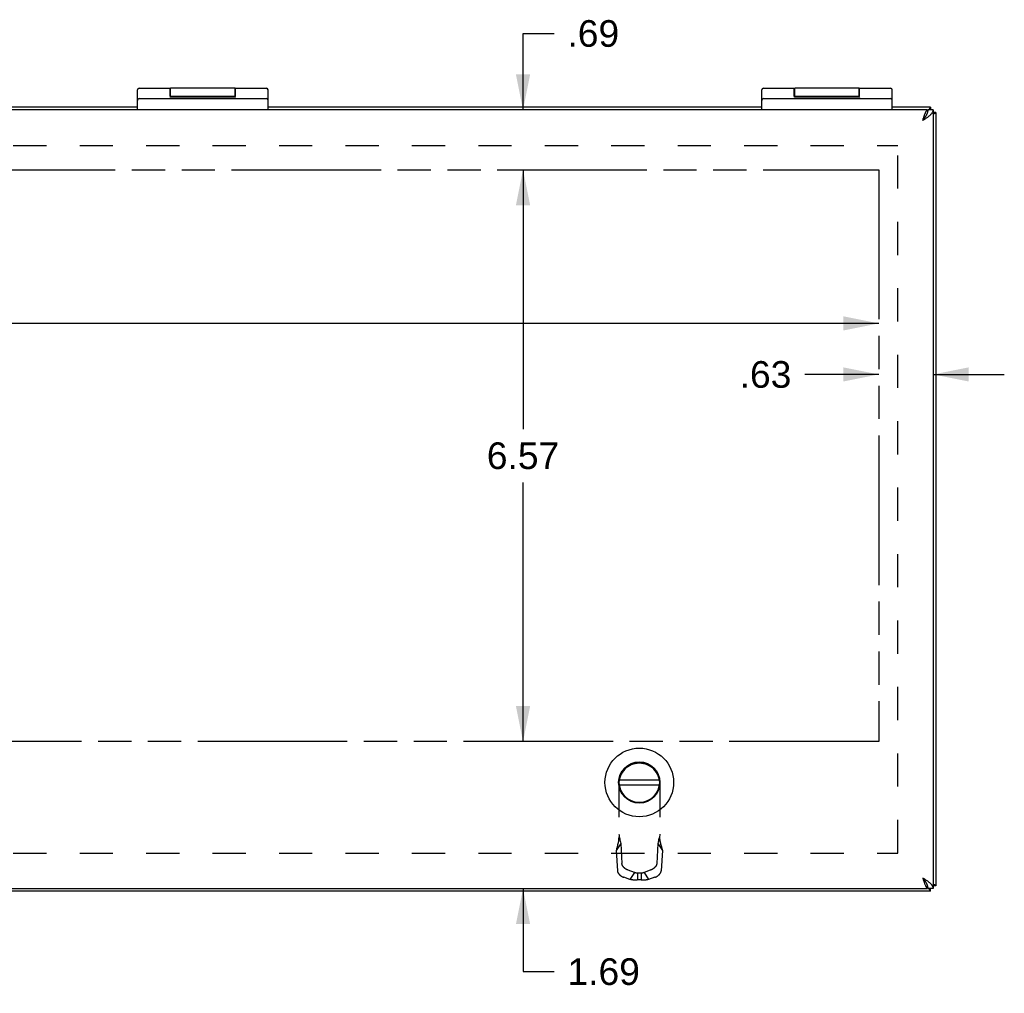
# Model space of a CAD drawing. Header units: inches. Extents: x 0 to 69.4, y 0 to 44.9.
# Tile 5 of 8: x 27 to 38.3, y 19 to 30.2. Entities that reach past the tile are written whole.
import ezdxf

# ---------------------------------------------------------------- set-up
doc = ezdxf.new("R2010")
doc.units = ezdxf.units.IN
doc.header["$LTSCALE"] = 3.814439
doc.header["$MEASUREMENT"] = 0
doc.linetypes.add('HIDDEN', pattern=[0.2, 0.1, -0.1])
doc.linetypes.add('PHANTOM', pattern=[0.8, 0.45, -0.05, 0.1, -0.05, 0.1, -0.05])
doc.layers.get('0').update_dxf_attribs({"linetype": 'CONTINUOUS'})
for name, color, linetype in [('02___PRT_ALL_AXES', 7, 'CONTINUOUS'), ('AVAIL_DOOR_SPACE', 7, 'CONTINUOUS'), ('DEFAULT_2', 8, 'HIDDEN'), ('DIMENSIONS', 7, 'CONTINUOUS')]:
    doc.layers.add(name, color=color, linetype=linetype)
doc.styles.get("Standard").update_dxf_attribs({"font": 'arial.ttf'})
doc.dimstyles.new('DIMSTYLE_1', dxfattribs={"dimtxt": 0.305971, "dimasz": 0.407961, "dimexe": 0.09, "dimexo": 0.07, "dimgap": 0.0375, "dimtad": 0, "dimtih": 1, "dimtoh": 1, "dimzin": 4, "dimdsep": 46, "dimtxsty": 'Standard', "dimblk": '_FILLED', "dimblk1": '_FILLED', "dimblk2": '_FILLED', "dimcen": 0.09, "dimazin": 1, "dimtfac": 1, "dimtofl": 0, "dimtmove": 0, "dimatfit": 3, "dimldrblk": '_FILLED', "dimfxl": 1, "dimtolj": 1, "dimtzin": 4, "dimarcsym": 0})

# ---------------------------------------------------------------- blocks, each defined once
blk = doc.blocks.new('_FILLED')
at = {"color": 0, "linetype": 'ByBlock'}
blk.add_solid([(0, 0), (-1, 0.2), (-1, -0.2)], dxfattribs=at)
blk = doc.blocks.new('*D1')
at = {"layer": 'DIMENSIONS', "color": 2, "linetype": 'Continuous'}
for p, q in [((32.731, 21.928), (32.731, 22.744)), ((32.731, 20.24), (32.731, 19.286)), ((32.731, 19.286), (33.088, 19.286))]:
    blk.add_line(p, q, dxfattribs=at)
at = {"layer": 'DIMENSIONS', "color": 2, "linetype": 'Continuous', "xscale": 0.4079614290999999, "yscale": 0.4079614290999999, "zscale": 0.4079614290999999}
for p, rotation in [((32.731, 21.928), 270), ((32.731, 20.24), 90)]:
    blk.add_blockref('_FILLED', p, dxfattribs=dict(at, rotation=rotation))
at = {"layer": 'DIMENSIONS', "color": 2, "linetype": 'Continuous', "insert": (33.241, 19.439), "char_height": 0.306, "width": 0.83147, "attachment_point": 1, "line_spacing_factor": 0.9}
blk.add_mtext('1.69', dxfattribs=at)
blk = doc.blocks.new('*D2')
at = {"layer": 'DIMENSIONS', "color": 2, "linetype": 'Continuous'}
for p, q in [((32.731, 28.493), (32.731, 25.516)), ((32.731, 21.928), (32.731, 24.904))]:
    blk.add_line(p, q, dxfattribs=at)
at = {"layer": 'DIMENSIONS', "color": 2, "linetype": 'Continuous', "xscale": 0.4079614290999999, "yscale": 0.4079614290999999, "zscale": 0.4079614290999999}
for p, rotation in [((32.731, 28.493), 90), ((32.731, 21.928), 270)]:
    blk.add_blockref('_FILLED', p, dxfattribs=dict(at, rotation=rotation))
at = {"layer": 'DIMENSIONS', "color": 2, "linetype": 'Continuous', "insert": (32.731, 25.363), "char_height": 0.306, "width": 0.83147, "attachment_point": 2, "line_spacing_factor": 0.9}
blk.add_mtext('6.57', dxfattribs=at)
blk = doc.blocks.new('*D3')
at = {"layer": 'DIMENSIONS', "color": 2, "linetype": 'Continuous'}
for p, q in [((32.731, 29.18), (32.731, 30.058)), ((32.731, 30.058), (33.088, 30.058)), ((32.731, 28.493), (32.731, 27.677))]:
    blk.add_line(p, q, dxfattribs=at)
at = {"layer": 'DIMENSIONS', "color": 2, "linetype": 'Continuous', "xscale": 0.4079614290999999, "yscale": 0.4079614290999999, "zscale": 0.4079614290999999}
for p, rotation in [((32.731, 29.18), 270), ((32.731, 28.493), 90)]:
    blk.add_blockref('_FILLED', p, dxfattribs=dict(at, rotation=rotation))
at = {"layer": 'DIMENSIONS', "color": 2, "linetype": 'Continuous', "insert": (33.241, 30.211), "char_height": 0.306, "width": 0.59374, "attachment_point": 1, "line_spacing_factor": 0.9}
blk.add_mtext('.69', dxfattribs=at)
blk = doc.blocks.new('*D4')
at = {"layer": 'DIMENSIONS', "color": 2, "linetype": 'Continuous'}
for p, q in [((14.126, 26.729), (24.783, 26.729)), ((36.816, 26.729), (26.159, 26.729))]:
    blk.add_line(p, q, dxfattribs=at)
at = {"layer": 'DIMENSIONS', "color": 2, "linetype": 'Continuous', "xscale": 0.4079614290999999, "yscale": 0.4079614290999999, "zscale": 0.4079614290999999, "rotation": 180}
blk.add_blockref('_FILLED', (14.126, 26.729), dxfattribs=at)
at = {"layer": 'DIMENSIONS', "color": 2, "linetype": 'Continuous', "xscale": 0.4079614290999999, "yscale": 0.4079614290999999, "zscale": 0.4079614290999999}
blk.add_blockref('_FILLED', (36.816, 26.729), dxfattribs=at)
at = {"layer": 'DIMENSIONS', "color": 2, "linetype": 'Continuous', "insert": (25.471, 26.882), "char_height": 0.306, "width": 1.06919, "attachment_point": 2, "line_spacing_factor": 0.9}
blk.add_mtext('22.69', dxfattribs=at)
blk = doc.blocks.new('*D21')
at = {"layer": 'DIMENSIONS', "color": 2, "linetype": 'Continuous'}
for p, q in [((36.816, 26.143), (35.965, 26.143)), ((37.441, 26.143), (38.257, 26.143))]:
    blk.add_line(p, q, dxfattribs=at)
at = {"layer": 'DIMENSIONS', "color": 2, "linetype": 'Continuous', "xscale": 0.4079614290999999, "yscale": 0.4079614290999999, "zscale": 0.4079614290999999}
blk.add_blockref('_FILLED', (36.816, 26.143), dxfattribs=at)
at = {"layer": 'DIMENSIONS', "color": 2, "linetype": 'Continuous', "xscale": 0.4079614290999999, "yscale": 0.4079614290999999, "zscale": 0.4079614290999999, "rotation": 180}
blk.add_blockref('_FILLED', (37.441, 26.143), dxfattribs=at)
at = {"layer": 'DIMENSIONS', "color": 2, "linetype": 'Continuous', "insert": (35.812, 26.296), "char_height": 0.306, "width": 0.59374, "attachment_point": 3, "line_spacing_factor": 0.9}
blk.add_mtext('.63', dxfattribs=at)

msp = doc.modelspace()

# ---------------------------------------------------------------- linework, layer by layer
at = {"color": 7, "linetype": 'Continuous'}
for p, q in [((28.304, 29.18), (28.304, 29.41)), ((28.679, 29.336), (28.679, 29.43)), ((28.684, 29.337), (28.684, 29.43)), ((29.424, 29.337), (29.424, 29.43)), ((29.429, 29.336), (29.429, 29.43)), ((29.804, 29.18), (29.804, 29.41)), ((35.471, 29.18), (35.471, 29.41)), ((35.846, 29.336), (35.846, 29.43)), ((35.851, 29.337), (35.851, 29.43)), ((36.591, 29.337), (36.591, 29.43)), ((36.596, 29.336), (36.596, 29.43)), ((36.971, 29.18), (36.971, 29.41)), ((28.324, 29.31), (29.784, 29.31)), ((28.679, 29.337), (29.429, 29.337)), ((35.491, 29.31), (36.951, 29.31)), ((35.846, 29.337), (36.596, 29.337)), ((37.376, 29.179), (37.376, 29.149)), ((37.441, 29.18), (37.381, 29.18)), ((37.411, 29.21), (37.411, 29.18)), ((37.471, 29.15), (37.441, 29.15)), ((33.838, 21.488), (34.294, 21.488)), ((33.838, 21.429), (34.294, 21.429)), ((37.376, 20.241), (37.376, 20.272)), ((37.441, 20.24), (37.381, 20.24)), ((37.411, 20.21), (37.411, 20.24)), ((37.471, 20.27), (37.441, 20.27))]:
    msp.add_line(p, q, dxfattribs=at)
at = {"color": 3, "linetype": 'Continuous'}
for p, q in [((37.376, 29.18), (13.566, 29.18)), ((28.304, 29.21), (22.638, 29.21)), ((35.471, 29.21), (29.804, 29.21)), ((37.411, 29.21), (36.971, 29.21)), ((37.376, 29.179), (37.376, 29.18)), ((37.441, 29.18), (37.441, 20.24)), ((37.378, 29.156), (37.376, 29.154)), ((37.471, 29.15), (37.471, 20.27)), ((37.321, 20.36), (37.325, 20.347)), ((13.566, 20.24), (37.376, 20.24)), ((37.376, 20.267), (37.378, 20.265)), ((37.376, 20.241), (37.376, 20.24)), ((37.411, 20.21), (13.531, 20.21))]:
    msp.add_line(p, q, dxfattribs=at)
for points in [[(37.321, 29.06), (37.328, 29.065), (37.336, 29.07), (37.343, 29.074), (37.35, 29.079), (37.357, 29.083), (37.364, 29.088), (37.37, 29.093), (37.377, 29.097), (37.383, 29.102), (37.389, 29.107), (37.395, 29.111), (37.401, 29.116), (37.406, 29.12), (37.411, 29.125), (37.415, 29.13), (37.42, 29.134), (37.424, 29.139), (37.427, 29.143), (37.43, 29.148), (37.433, 29.153), (37.436, 29.157), (37.438, 29.162), (37.439, 29.167), (37.44, 29.171), (37.441, 29.176), (37.441, 29.18)], [(37.321, 29.06), (37.325, 29.074), (37.327, 29.08), (37.33, 29.087), (37.332, 29.093), (37.334, 29.099), (37.336, 29.106), (37.338, 29.112), (37.34, 29.118), (37.342, 29.123), (37.344, 29.129), (37.346, 29.134), (37.349, 29.139), (37.351, 29.144), (37.353, 29.149), (37.355, 29.153), (37.357, 29.157), (37.359, 29.161), (37.361, 29.165), (37.363, 29.168), (37.365, 29.171), (37.368, 29.173), (37.37, 29.175), (37.372, 29.177), (37.374, 29.178), (37.376, 29.179)], [(37.411, 29.21), (37.41, 29.21), (37.408, 29.21), (37.406, 29.208), (37.405, 29.207), (37.403, 29.205), (37.402, 29.202), (37.4, 29.199), (37.399, 29.196), (37.397, 29.192), (37.396, 29.188), (37.394, 29.183), (37.393, 29.18)], [(37.471, 29.15), (37.471, 29.149), (37.47, 29.147), (37.469, 29.146), (37.467, 29.144), (37.465, 29.143), (37.463, 29.141), (37.46, 29.14), (37.456, 29.138), (37.453, 29.137), (37.449, 29.135), (37.444, 29.134), (37.441, 29.133)], [(37.441, 20.24), (37.441, 20.245), (37.44, 20.25), (37.439, 20.254), (37.438, 20.259), (37.436, 20.263), (37.433, 20.268), (37.43, 20.273), (37.427, 20.277), (37.424, 20.282), (37.42, 20.287), (37.416, 20.291), (37.411, 20.296), (37.406, 20.3), (37.401, 20.305), (37.395, 20.31), (37.389, 20.314), (37.383, 20.319), (37.377, 20.323), (37.37, 20.328), (37.364, 20.333), (37.357, 20.337), (37.35, 20.342), (37.343, 20.347), (37.336, 20.351), (37.328, 20.356), (37.321, 20.36)], [(37.325, 20.347), (37.327, 20.341), (37.33, 20.334), (37.332, 20.328), (37.334, 20.321), (37.336, 20.315), (37.338, 20.309), (37.34, 20.303), (37.342, 20.297), (37.344, 20.292), (37.346, 20.286), (37.349, 20.281), (37.351, 20.276), (37.353, 20.272), (37.355, 20.267), (37.357, 20.263), (37.359, 20.26), (37.361, 20.256), (37.363, 20.253), (37.365, 20.25), (37.368, 20.248), (37.37, 20.246), (37.372, 20.244), (37.374, 20.242), (37.376, 20.241)], [(37.411, 20.21), (37.41, 20.211), (37.408, 20.211), (37.406, 20.213), (37.405, 20.214), (37.403, 20.216), (37.402, 20.219), (37.4, 20.222), (37.399, 20.225), (37.397, 20.229), (37.396, 20.233), (37.394, 20.238), (37.393, 20.24)], [(37.471, 20.27), (37.471, 20.272), (37.47, 20.273), (37.469, 20.275), (37.467, 20.277), (37.465, 20.278), (37.463, 20.28), (37.46, 20.281), (37.456, 20.283), (37.453, 20.284), (37.449, 20.286), (37.444, 20.287), (37.441, 20.288)]]:
    msp.add_lwpolyline(points, dxfattribs=at)
at = {"color": 7, "linetype": 'Continuous'}
for points in [[(37.376, 29.148), (37.377, 29.153), (37.378, 29.157), (37.379, 29.162), (37.38, 29.167), (37.381, 29.171), (37.381, 29.176), (37.381, 29.18)], [(37.321, 29.06), (37.324, 29.064), (37.326, 29.068), (37.329, 29.072), (37.331, 29.076), (37.334, 29.08), (37.336, 29.083), (37.339, 29.087), (37.341, 29.09), (37.344, 29.094), (37.346, 29.097), (37.349, 29.1), (37.351, 29.103), (37.354, 29.105), (37.356, 29.108)], [(37.321, 29.06), (37.325, 29.065), (37.328, 29.07), (37.332, 29.074), (37.335, 29.079), (37.339, 29.083), (37.342, 29.088), (37.346, 29.093), (37.349, 29.097), (37.352, 29.102), (37.355, 29.107)], [(37.355, 29.107), (37.358, 29.111), (37.361, 29.116), (37.363, 29.12), (37.366, 29.125), (37.368, 29.13), (37.37, 29.134), (37.372, 29.139), (37.374, 29.143), (37.376, 29.148)], [(37.321, 20.36), (37.324, 20.356), (37.326, 20.353), (37.329, 20.349), (37.331, 20.345), (37.334, 20.341), (37.336, 20.337), (37.339, 20.334), (37.341, 20.33), (37.344, 20.327), (37.346, 20.324), (37.349, 20.321), (37.351, 20.318), (37.354, 20.315), (37.356, 20.313)], [(37.358, 20.31), (37.355, 20.314), (37.352, 20.319), (37.349, 20.323), (37.346, 20.328), (37.342, 20.333), (37.339, 20.337), (37.335, 20.342), (37.332, 20.347), (37.328, 20.351), (37.325, 20.356), (37.321, 20.36)], [(37.377, 20.268), (37.376, 20.273), (37.374, 20.277), (37.372, 20.282), (37.37, 20.287), (37.368, 20.291), (37.366, 20.296), (37.364, 20.3), (37.361, 20.305), (37.358, 20.31)], [(37.381, 20.24), (37.381, 20.245), (37.381, 20.25), (37.38, 20.254), (37.379, 20.259), (37.378, 20.263), (37.377, 20.268)]]:
    msp.add_lwpolyline(points, dxfattribs=at)
for radius in [0.394, 0.237, 0.23]:
    msp.add_circle((34.066, 21.458), radius, dxfattribs=at)
for centre, start, end in [((28.324, 29.41), 90, 180), ((29.784, 29.41), 0, 90), ((35.491, 29.41), 90, 180), ((36.951, 29.41), 0, 90), ((28.324, 29.29), 90, 180), ((29.784, 29.29), 0, 90), ((35.491, 29.29), 90, 180), ((36.951, 29.29), 0, 90)]:
    msp.add_arc(centre, 0.02, start, end, dxfattribs=at)
at = {"layer": '02___PRT_ALL_AXES', "color": 7, "linetype": 'Continuous'}
for p, q in [((28.324, 29.43), (28.679, 29.43)), ((29.424, 29.43), (28.684, 29.43)), ((29.429, 29.43), (29.784, 29.43)), ((35.491, 29.43), (35.846, 29.43)), ((36.591, 29.43), (35.851, 29.43)), ((36.596, 29.43), (36.951, 29.43)), ((28.684, 29.351), (28.679, 29.351)), ((28.681, 29.31), (28.681, 29.32)), ((28.681, 29.32), (29.43, 29.32)), ((28.929, 29.31), (28.929, 29.32)), ((28.944, 29.31), (28.944, 29.32)), ((29.179, 29.31), (29.179, 29.32)), ((29.327, 29.31), (29.327, 29.32)), ((29.429, 29.351), (29.424, 29.351)), ((29.425, 29.31), (29.425, 29.32)), ((29.43, 29.31), (29.43, 29.32)), ((35.851, 29.351), (35.846, 29.351)), ((35.848, 29.32), (36.597, 29.32)), ((35.848, 29.31), (35.848, 29.32)), ((36.096, 29.31), (36.096, 29.32)), ((36.111, 29.31), (36.111, 29.32)), ((36.346, 29.31), (36.346, 29.32)), ((36.494, 29.31), (36.494, 29.32)), ((36.596, 29.351), (36.591, 29.351)), ((36.592, 29.31), (36.592, 29.32)), ((36.597, 29.31), (36.597, 29.32))]:
    msp.add_line(p, q, dxfattribs=at)
at = {"layer": 'AVAIL_DOOR_SPACE', "color": 4, "linetype": 'PHANTOM'}
for p, q in [((14.126, 28.493), (36.816, 28.493)), ((36.816, 28.493), (36.816, 21.928)), ((36.816, 21.928), (14.126, 21.928))]:
    msp.add_line(p, q, dxfattribs=at)
at = {"layer": 'DEFAULT_2', "color": 8, "linetype": 'HIDDEN'}
for p, q in [((13.909, 28.773), (37.033, 28.773)), ((37.033, 20.648), (37.033, 28.773)), ((34.066, 21.678), (34.066, 21.678)), ((33.83, 21.442), (33.83, 20.789)), ((34.302, 21.442), (34.302, 20.789)), ((33.853, 20.759), (33.801, 20.677)), ((33.817, 20.742), (33.814, 20.73)), ((33.821, 20.754), (33.817, 20.742)), ((33.853, 20.759), (33.866, 20.526)), ((34.279, 20.759), (34.266, 20.526)), ((34.279, 20.759), (34.331, 20.677)), ((13.909, 20.648), (37.033, 20.648)), ((33.801, 20.677), (33.814, 20.445)), ((34.331, 20.677), (34.318, 20.445)), ((33.959, 20.344), (33.888, 20.369)), ((34.011, 20.426), (33.94, 20.45)), ((34.011, 20.426), (33.959, 20.344)), ((34.088, 20.415), (34.044, 20.415)), ((34.044, 20.415), (34.044, 20.339)), ((34.088, 20.415), (34.088, 20.339)), ((34.192, 20.45), (34.121, 20.426)), ((34.121, 20.426), (34.173, 20.344)), ((34.244, 20.369), (34.173, 20.344)), ((34.088, 20.339), (34.044, 20.339))]:
    msp.add_line(p, q, dxfattribs=at)
for points in [[(33.83, 20.834), (33.83, 20.828), (33.83, 20.821), (33.829, 20.815), (33.829, 20.808), (33.828, 20.801), (33.828, 20.794), (33.827, 20.788), (33.826, 20.781), (33.825, 20.774), (33.823, 20.768), (33.822, 20.761), (33.821, 20.754), (33.819, 20.748), (33.817, 20.742)], [(33.83, 20.865), (33.833, 20.851), (33.835, 20.838), (33.838, 20.824), (33.841, 20.811), (33.844, 20.798), (33.847, 20.784), (33.85, 20.772), (33.853, 20.759)], [(34.302, 20.865), (34.3, 20.851), (34.297, 20.838), (34.294, 20.824), (34.291, 20.811), (34.288, 20.798), (34.285, 20.784), (34.282, 20.772), (34.279, 20.759)], [(34.315, 20.742), (34.313, 20.748), (34.312, 20.754), (34.31, 20.761), (34.309, 20.768), (34.308, 20.774), (34.306, 20.781), (34.305, 20.788), (34.305, 20.794), (34.304, 20.801), (34.303, 20.808), (34.303, 20.815), (34.303, 20.821), (34.302, 20.828), (34.302, 20.834)], [(33.814, 20.73), (33.812, 20.722), (33.81, 20.714), (33.808, 20.706), (33.806, 20.699), (33.805, 20.691), (33.803, 20.684), (33.801, 20.677)], [(33.83, 20.789), (33.828, 20.78), (33.825, 20.772), (33.823, 20.763), (33.821, 20.754)], [(34.302, 20.789), (34.305, 20.78), (34.307, 20.772), (34.309, 20.763), (34.311, 20.754), (34.318, 20.73)], [(34.318, 20.73), (34.32, 20.722), (34.322, 20.714), (34.324, 20.706), (34.326, 20.699), (34.328, 20.691), (34.329, 20.684), (34.331, 20.677)], [(33.94, 20.45), (33.937, 20.451), (33.935, 20.452), (33.933, 20.453), (33.931, 20.454), (33.929, 20.455), (33.926, 20.456), (33.924, 20.457), (33.922, 20.458), (33.92, 20.459), (33.918, 20.46), (33.916, 20.462), (33.913, 20.463), (33.911, 20.464), (33.909, 20.466), (33.907, 20.467), (33.905, 20.468), (33.903, 20.47), (33.901, 20.471), (33.899, 20.473), (33.898, 20.474), (33.896, 20.476), (33.894, 20.478), (33.892, 20.479), (33.89, 20.481), (33.889, 20.483), (33.887, 20.484), (33.886, 20.486), (33.884, 20.488), (33.883, 20.489), (33.881, 20.491), (33.88, 20.493), (33.879, 20.495), (33.877, 20.496), (33.876, 20.498), (33.875, 20.5), (33.874, 20.502), (33.873, 20.504), (33.872, 20.505), (33.871, 20.507), (33.87, 20.509), (33.87, 20.511), (33.869, 20.512), (33.868, 20.514), (33.868, 20.516), (33.867, 20.518), (33.867, 20.519), (33.867, 20.521), (33.866, 20.523), (33.866, 20.524), (33.866, 20.526)], [(34.266, 20.526), (34.266, 20.524), (34.266, 20.523), (34.266, 20.521), (34.265, 20.519), (34.265, 20.518), (34.264, 20.516), (34.264, 20.514), (34.263, 20.512), (34.262, 20.511), (34.262, 20.509), (34.261, 20.507), (34.26, 20.505), (34.259, 20.504), (34.258, 20.502), (34.257, 20.5), (34.256, 20.498), (34.255, 20.496), (34.254, 20.495), (34.252, 20.493), (34.251, 20.491), (34.249, 20.489), (34.248, 20.488), (34.246, 20.486), (34.245, 20.484), (34.243, 20.483), (34.242, 20.481), (34.24, 20.479), (34.238, 20.478), (34.236, 20.476), (34.235, 20.474), (34.233, 20.473), (34.231, 20.471), (34.229, 20.47), (34.227, 20.468), (34.225, 20.467), (34.223, 20.466), (34.221, 20.464), (34.219, 20.463), (34.217, 20.462), (34.214, 20.46), (34.212, 20.459), (34.21, 20.458), (34.208, 20.457), (34.206, 20.456), (34.204, 20.455), (34.201, 20.454), (34.199, 20.453), (34.197, 20.452), (34.195, 20.451), (34.192, 20.45)], [(33.814, 20.445), (33.814, 20.443), (33.815, 20.441), (33.815, 20.44), (33.815, 20.438), (33.816, 20.436), (33.816, 20.434), (33.817, 20.433), (33.817, 20.431), (33.818, 20.429), (33.819, 20.427), (33.819, 20.426), (33.82, 20.424), (33.821, 20.422), (33.822, 20.42), (33.823, 20.419), (33.824, 20.417), (33.826, 20.415), (33.827, 20.413), (33.828, 20.411), (33.83, 20.41), (33.831, 20.408), (33.832, 20.406), (33.834, 20.404), (33.835, 20.403), (33.837, 20.401), (33.839, 20.399), (33.84, 20.398), (33.842, 20.396), (33.844, 20.394), (33.846, 20.393), (33.848, 20.391), (33.85, 20.39), (33.852, 20.388), (33.854, 20.387), (33.856, 20.385), (33.858, 20.384), (33.86, 20.383), (33.862, 20.381), (33.864, 20.38), (33.866, 20.379), (33.868, 20.378), (33.87, 20.376), (33.872, 20.375), (33.875, 20.374), (33.877, 20.373), (33.879, 20.372), (33.881, 20.371), (33.883, 20.37), (33.886, 20.369), (33.888, 20.369)], [(34.044, 20.415), (34.042, 20.415), (34.039, 20.416), (34.037, 20.416), (34.034, 20.417), (34.032, 20.417), (34.03, 20.418), (34.027, 20.419), (34.025, 20.42), (34.022, 20.421), (34.02, 20.421), (34.018, 20.422), (34.016, 20.423), (34.013, 20.424), (34.011, 20.426)], [(34.121, 20.426), (34.119, 20.424), (34.117, 20.423), (34.114, 20.422), (34.112, 20.421), (34.11, 20.421), (34.107, 20.42), (34.105, 20.419), (34.103, 20.418), (34.1, 20.417), (34.098, 20.417), (34.095, 20.416), (34.093, 20.416), (34.091, 20.415), (34.088, 20.415)], [(34.244, 20.369), (34.246, 20.369), (34.249, 20.37), (34.251, 20.371), (34.253, 20.372), (34.255, 20.373), (34.258, 20.374), (34.26, 20.375), (34.262, 20.376), (34.264, 20.378), (34.266, 20.379), (34.268, 20.38), (34.27, 20.381), (34.273, 20.383), (34.275, 20.384), (34.277, 20.385), (34.279, 20.387), (34.281, 20.388), (34.283, 20.39), (34.284, 20.391), (34.286, 20.393), (34.288, 20.394), (34.29, 20.396), (34.292, 20.398), (34.293, 20.399), (34.295, 20.401), (34.297, 20.403), (34.298, 20.404), (34.3, 20.406), (34.301, 20.408), (34.303, 20.41), (34.304, 20.411), (34.305, 20.413), (34.306, 20.415), (34.308, 20.417), (34.309, 20.419), (34.31, 20.42), (34.311, 20.422), (34.312, 20.424), (34.313, 20.426), (34.313, 20.427), (34.314, 20.429), (34.315, 20.431), (34.315, 20.433), (34.316, 20.434), (34.316, 20.436), (34.317, 20.438), (34.317, 20.44), (34.317, 20.441), (34.318, 20.443), (34.318, 20.445)], [(34.044, 20.339), (34.039, 20.338), (34.034, 20.338), (34.029, 20.338), (34.024, 20.338), (34.02, 20.337), (34.015, 20.337), (34.01, 20.337), (34.005, 20.338), (34.001, 20.338), (33.996, 20.338), (33.991, 20.339), (33.986, 20.339), (33.982, 20.34), (33.977, 20.34), (33.973, 20.341), (33.968, 20.342), (33.964, 20.343), (33.959, 20.344)], [(34.173, 20.344), (34.169, 20.343), (34.165, 20.342), (34.161, 20.341), (34.157, 20.341), (34.153, 20.34), (34.148, 20.339), (34.144, 20.339), (34.14, 20.338), (34.136, 20.338), (34.132, 20.338), (34.127, 20.338), (34.123, 20.337), (34.119, 20.337), (34.114, 20.337), (34.11, 20.337), (34.106, 20.338), (34.101, 20.338), (34.097, 20.338), (34.093, 20.338), (34.088, 20.339)]]:
    msp.add_lwpolyline(points, dxfattribs=at)
for start, end in [(90, 180), (0, 90)]:
    msp.add_arc((34.066, 21.442), 0.236, start, end, dxfattribs=at)

# ---------------------------------------------------------------- dimensions: what is measured, and where the dimension line sits
at = {"layer": 'DIMENSIONS', "color": 2, "linetype": 'Continuous'}
for base, p1, p2, angle, picture, middle in [((32.731, 29.18), (36.816, 28.493), (37.376, 29.18), 90, '*D3', (33.547, 30.056)), ((32.730765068, 28.492854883), (36.816062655, 21.927854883), (36.816062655, 28.492854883), 90, '*D2', (32.728660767, 25.208648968)), ((14.126, 26.729), (36.816, 21.928), (14.126, 21.928), 180, '*D4', (25.467, 26.728)), ((32.731, 20.24), (36.816, 21.928), (37.381, 20.24), 270, '*D1', (33.67, 19.284))]:
    dim = msp.add_linear_dim(base=base, p1=p1, p2=p2, angle=angle, dimstyle='DIMSTYLE_1', dxfattribs=at)
    dim.commit()
    dim.dimension.update_dxf_attribs({"geometry": picture, "text_midpoint": middle, "dimtype": 160})
dim = msp.add_linear_dim(base=(37.441062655, 26.143056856), p1=(36.816062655, 28.492854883), p2=(37.441062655, 29.180354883), dimstyle='DIMSTYLE_1', dxfattribs=at)
dim.commit()
dim.dimension.update_dxf_attribs({"geometry": '*D21', "text_midpoint": (35.523940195, 26.141349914), "dimtype": 160})

doc.saveas('drawing.dxf')
